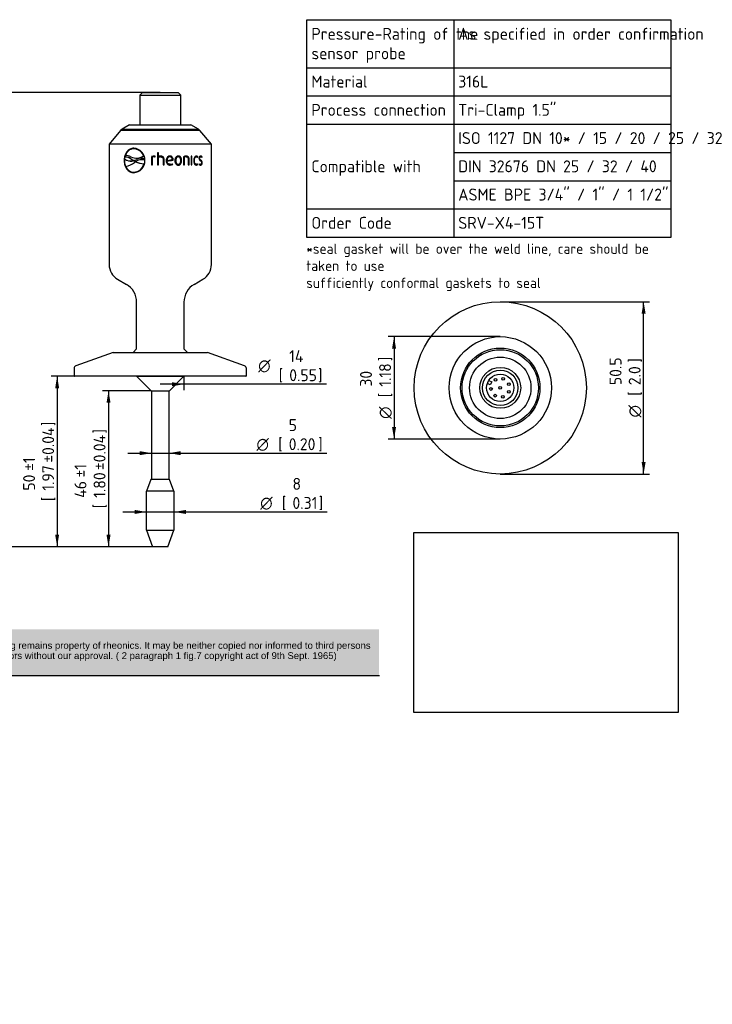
# Paper-space layout 'Invenitec-A4' of a CAD drawing. Header units: millimetres. Extents: x 0 to 306, y -84 to 205.
# Tile 2 of 2: x 103 to 306, y -84 to 205. Entities that reach past the tile are written whole.
import ezdxf
from ezdxf.entities.mleader import LeaderData, LeaderLine
from ezdxf.enums import TextEntityAlignment as Align
from ezdxf.math import Vec2, Vec3

# ---------------------------------------------------------------- set-up
doc = ezdxf.new("R2010")
doc.units = ezdxf.units.MM
doc.layers.add('Default', color=7, linetype='Continuous')
doc.layers.add('SRV-FLUSH-X4-1.5', color=7, linetype='Continuous')
doc.styles.add('SEACAD_Solid_Edge_ISO', font='seiso.ttf')
doc.styles.add('SEACAD_Solid_Edge_ISO1_Symbols', font='semeci1.ttf')
doc.dimstyles.new('Rheonics_Publish', dxfattribs={"dimtxt": 3.5, "dimasz": 3.5, "dimexe": 1.75, "dimexo": 0, "dimgap": 0.875, "dimtad": 1, "dimdec": 0, "dimdsep": 46, "dimtxsty": 'SEACAD_Solid_Edge_ISO', "dimblk1": '_SE_FILLED', "dimblk2": '_SE_FILLED', "dimsah": 1, "dimcen": 1.75, "dimazin": 0, "dimtfac": 0.5, "dimtmove": 0, "dimatfit": 3, "dimfxl": 1, "dimarcsym": 0})
picture_1 = doc.add_image_def('image1.jpg', size_in_pixel=(1363, 928))

# ---------------------------------------------------------------- blocks, each defined once
blk = doc.blocks.new('SE')
at = {"layer": 'SRV-FLUSH-X4-1.5', "color": 7, "linetype": 'Continuous'}
for p, q in [((138.64, 183.36), (137.84, 182.56)), ((137.84, 182.56), (149.84, 182.56)), ((137.84, 182.56), (137.84, 173.86)), ((138.64, 183.36), (149.04, 183.36)), ((149.84, 182.56), (149.04, 183.36)), ((149.84, 173.86), (149.84, 182.56)), ((134.84, 173.86), (132.66, 172.6)), ((134.84, 173.86), (152.84, 173.86)), ((155.02, 172.6), (152.84, 173.86)), ((132.2, 172.21), (128.84, 168.21)), ((132.66, 172.6), (132.2, 172.21)), ((155.48, 172.21), (132.2, 172.21)), ((132.66, 172.6), (155.02, 172.6)), ((155.48, 172.21), (155.02, 172.6)), ((158.84, 168.21), (155.48, 172.21)), ((158.84, 168.21), (128.84, 168.21)), ((128.84, 168.21), (128.84, 132.91)), ((158.84, 132.91), (158.84, 168.21)), ((133.39, 163.83), (133.49, 164.47)), ((133.67, 164.86), (133.6, 164.86)), ((136.13, 166.84), (136.08, 166.84)), ((138.97, 164.72), (138.94, 164.72)), ((141.31, 164.52), (141.29, 164.52)), ((141.29, 164.52), (141.29, 162.1)), ((141.31, 164.52), (141.31, 162.1)), ((142.32, 164.44), (142.38, 164.68)), ((143.07, 165.6), (143.07, 162.1)), ((143.07, 165.6), (143.07, 162.1)), ((143.35, 165.6), (143.07, 165.6)), ((143.35, 164.52), (143.35, 165.6)), ((143.35, 164.52), (143.35, 164.52)), ((146.63, 164.47), (146.64, 164.47)), ((149.09, 164.46), (149.12, 164.46)), ((150.67, 164.52), (150.67, 162.1)), ((151.41, 164.46), (151.46, 164.46)), ((152.9, 164.64), (152.9, 162.1)), ((153.12, 164.64), (152.9, 164.64)), ((153.06, 162.1), (153.06, 164.64)), ((153.12, 162.1), (153.12, 164.64)), ((154.72, 164.36), (154.77, 164.52)), ((154.77, 164.52), (154.85, 164.52)), ((154.78, 164.31), (154.85, 164.52)), ((155.63, 164.47), (155.71, 164.47)), ((155.97, 164.37), (156.02, 164.52)), ((156.02, 164.52), (156.1, 164.52)), ((156.04, 164.31), (156.1, 164.52)), ((133.33, 163.4), (133.26, 163.4)), ((134.02, 163.47), (134.06, 163.45)), ((134.53, 164.3), (134.48, 164.32)), ((135.63, 163.62), (135.58, 163.64)), ((135.58, 163.64), (135.92, 163.39)), ((135.96, 163.37), (135.63, 163.62)), ((135.97, 163.35), (135.93, 163.37)), ((135.96, 163.36), (135.93, 163.37)), ((136.56, 163.02), (135.96, 163.36)), ((135.97, 163.35), (136.01, 163.35)), ((136, 163.39), (136.63, 163.64)), ((136.58, 163.01), (136.54, 163.01)), ((136.59, 163.01), (136.56, 163.02)), ((136.63, 163.01), (136.58, 163.01)), ((136.78, 164.07), (136.82, 164.07)), ((139.08, 162.41), (139.05, 162.41)), ((139.19, 163.89), (139.15, 163.91)), ((139.15, 163.91), (139.18, 163.52)), ((139.23, 163.5), (139.18, 163.52)), ((139.23, 163.5), (139.19, 163.89)), ((141.29, 162.1), (141.57, 162.1)), ((141.57, 162.1), (141.57, 164.36)), ((142.13, 164.46), (142.32, 164.44)), ((142.19, 164.46), (142.18, 164.46)), ((142.19, 164.45), (142.32, 164.44)), ((143.07, 162.1), (143.35, 162.1)), ((143.35, 162.1), (143.35, 164.29)), ((144.66, 163.84), (144.66, 162.1)), ((144.66, 162.1), (144.94, 162.1)), ((144.93, 162.1), (144.93, 163.85)), ((144.93, 163.85), (144.94, 163.85)), ((144.94, 162.1), (144.94, 163.85)), ((145.82, 163.44), (145.83, 163.44)), ((145.83, 163.44), (147.34, 163.66)), ((145.83, 163.22), (145.85, 163.22)), ((146.74, 162.28), (146.76, 162.28)), ((147.5, 162.23), (147.41, 162.44)), ((147.53, 162.23), (147.43, 162.44)), ((147.5, 162.23), (147.53, 162.23)), ((147.57, 163.49), (147.58, 163.64)), ((147.57, 163.49), (147.6, 163.49)), ((147.58, 163.64), (147.6, 163.64)), ((147.6, 163.49), (147.6, 163.64)), ((148.37, 163.37), (148.4, 163.37)), ((149.09, 162.29), (149.12, 162.29)), ((150.05, 163.37), (150.09, 163.37)), ((150.67, 162.1), (150.92, 162.1)), ((150.87, 162.1), (150.87, 164.36)), ((150.87, 164.36), (150.92, 164.36)), ((150.92, 162.1), (150.92, 164.36)), ((152.05, 163.84), (152.05, 162.1)), ((152.05, 162.1), (152.28, 162.1)), ((152.22, 162.1), (152.22, 163.85)), ((152.22, 163.85), (152.28, 163.85)), ((152.28, 162.1), (152.28, 163.85)), ((152.9, 162.1), (153.12, 162.1)), ((153.79, 163.37), (153.85, 163.37)), ((154.37, 164.46), (154.44, 164.46)), ((154.37, 162.29), (154.44, 162.29)), ((154.77, 162.23), (154.72, 162.4)), ((154.77, 162.23), (154.85, 162.23)), ((154.85, 162.23), (154.78, 162.44)), ((155.22, 162.44), (155.15, 162.23)), ((155.3, 164.04), (155.37, 164.04)), ((155.53, 162.28), (155.61, 162.28)), ((155.53, 162.05), (155.61, 162.05)), ((156.07, 162.75), (156.15, 162.75)), ((136.13, 159.97), (136.08, 159.97)), ((131.34, 128.58), (133.89, 127.11)), ((153.79, 127.11), (156.34, 128.58)), ((136.89, 108.17), (136.89, 121.91)), ((150.79, 121.91), (150.79, 108.17)), ((129.99, 107.17), (119.12, 103.21)), ((129.99, 107.17), (157.69, 107.17)), ((136.89, 108.17), (135.89, 107.17)), ((151.79, 107.17), (150.79, 108.17)), ((168.56, 103.21), (157.69, 107.17)), ((118.59, 102.46), (118.59, 100.37)), ((169.09, 100.37), (169.09, 102.46)), ((168.89, 100.17), (118.79, 100.17)), ((136.89, 100.17), (136.89, 100.16)), ((136.89, 100.16), (150.79, 100.16)), ((136.89, 100.16), (141.14, 95.91)), ((146.54, 95.91), (150.79, 100.16)), ((150.79, 100.16), (150.79, 100.17)), ((141.14, 95.91), (146.54, 95.91)), ((141.33, 69.91), (141.33, 95.91)), ((146.35, 95.91), (146.35, 69.91)), ((141.09, 69.91), (139.84, 66.47)), ((146.59, 69.91), (141.09, 69.91)), ((147.84, 66.47), (146.59, 69.91)), ((147.84, 66.47), (139.84, 66.47)), ((139.84, 55.04), (139.84, 66.47)), ((147.84, 66.47), (147.84, 55.04)), ((139.84, 55.04), (147.84, 55.04)), ((139.84, 55.04), (141.59, 50.23)), ((146.09, 50.23), (147.84, 55.04)), ((146.09, 50.23), (141.59, 50.23))]:
    blk.add_line(p, q, dxfattribs=at)
for centre, radius, start, end in [((136.18, 164.17), 2.66, 92.2226, 165.0636), ((133.79, 162.1), 2.77, 58.3816, 93.9002), ((133.86, 162.13), 2.74, 91.2027, 93.9151), ((136.87, 167.74), 3.67, 243.6893, 304.4142), ((135.84, 163.5), 3.49, 358.3845, 86.1552), ((135.92, 163.63), 3.21, 19.8438, 87.1981), ((135.96, 163.65), 3.19, 19.5929, 87.0822), ((136.91, 167.73), 3.65, 268.5955, 304.3837), ((142.15, 162.53), 2.17, 89.5568, 113.1702), ((142.16, 162.55), 2.14, 89.5582, 113.3173), ((142.24, 164.06), 0.634, 76.8871, 96.9137), ((144.02, 163.26), 1.42, 93.0231, 117.9104), ((144.02, 163.25), 1.44, 91.1309, 117.7419), ((151.46, 162.81), 1.88, 90.1572, 114.9091), ((151.39, 163.1), 1.36, 89.4276, 112.4934), ((151.44, 163.08), 1.38, 89.4274, 112.3509), ((154.35, 164.09), 0.604, 45.2662, 89.2281), ((154.42, 164.08), 0.609, 45.495, 89.272), ((155.62, 164.15), 0.547, 42.8798, 89.4681), ((155.7, 164.14), 0.552, 43.114, 89.5166), ((155.69, 164.01), 0.458, 41.2072, 87.3751), ((135.12, 166.15), 2.89, 233.092, 286.1702), ((132.6, 167.5), 5.95, 280.87, 308.1798), ((136.12, 162.52), 2.55, 199.9392, 269.0321), ((135.17, 166.12), 2.89, 247.5312, 286.199), ((135.84, 163.3), 3.49, 273.8392, 1.6133), ((135.9, 163.22), 3.25, 273.13, 345.5599), ((135.94, 163.2), 3.24, 273.2728, 345.7933), ((140.12, 157.79), 6.33, 124.4192, 127.394), ((139.38, 169.11), 6.71, 245.3609, 267.1682), ((138.38, 160.82), 2.81, 72.341, 128.9037), ((138.2, 160.89), 3.17, 72.5434, 119.6675), ((139.41, 169.03), 6.63, 245.2093, 267.1424), ((142.11, 162.93), 1.53, 89.2495, 110.7711), ((143.97, 163.21), 1.24, 90.68, 119.9112), ((143.97, 163.22), 1.23, 90.6938, 95.9038), ((70.84, 662.28), 504.66, 278.5458, 278.7456), ((70.38, 668.82), 511.2, 278.4897, 278.6881), ((146.77, 163.68), 1.63, 268.789, 296.8245), ((146.79, 163.7), 1.65, 268.7907, 296.6577), ((146.78, 163.71), 1.43, 269.4137, 297.4068), ((154.35, 162.65), 0.593, 270.3649, 315.141), ((154.42, 162.67), 0.613, 270.8675, 314.3656), ((154.43, 163.96), 0.493, 44.6698, 88.5553), ((154.43, 162.79), 0.492, 271.3956, 315.3856), ((155.63, 162.82), 0.767, 230.5134, 268.2388), ((155.96, 164), 0.771, 177.2523, 245.2732), ((155.58, 162.95), 0.67, 235.8619, 265.7935), ((155.66, 162.96), 0.677, 229.487, 265.8411), ((155.29, 162.81), 0.778, 355.5512, 64.0511), ((155.38, 162.81), 0.778, 355.6123, 64.3211), ((133.84, 132.91), 5, 180, 240), ((153.84, 132.91), 5, 300, 0), ((130.89, 121.91), 6, 0, 60), ((156.79, 121.91), 6, 120, 180), ((119.39, 102.46), 0.8, 110, 180), ((168.29, 102.46), 0.8, 0, 70), ((118.79, 100.37), 0.2, 180, 270), ((168.89, 100.37), 0.2, 270, 0)]:
    blk.add_arc(centre, radius, start, end, dxfattribs=at)
for points, knots in [([(136.08, 166.99), (135.67, 166.97), (135.28, 166.89), (134.59, 166.53), (134.28, 166.27), (133.78, 165.61), (133.58, 165.21), (133.32, 164.34), (133.27, 163.87), (133.26, 163.4)], [0, 0, 0, 0, 0.25, 0.25, 0.5, 0.5, 0.75, 0.75, 1, 1, 1, 1]), ([(136.13, 166.99), (135.72, 166.97), (135.33, 166.89), (134.64, 166.53), (134.34, 166.26), (133.84, 165.6), (133.65, 165.2), (133.39, 164.34), (133.34, 163.87), (133.33, 163.4)], [0, 0, 0, 0, 0.25, 0.25, 0.5, 0.5, 0.75, 0.75, 1, 1, 1, 1]), ([(133.49, 164.47), (133.58, 164.48), (133.66, 164.49), (133.84, 164.49), (133.93, 164.48), (134.2, 164.43), (134.38, 164.37), (134.73, 164.21), (134.9, 164.11), (135.16, 163.95), (135.25, 163.89), (135.42, 163.77), (135.5, 163.7), (135.58, 163.64)], [0, 0, 0, 0, 0.125, 0.125, 0.25, 0.25, 0.5, 0.5, 0.75, 0.75, 0.875, 0.875, 1, 1, 1, 1]), ([(144.93, 163.85), (144.93, 163.91), (144.93, 163.97), (144.91, 164.09), (144.89, 164.15), (144.82, 164.31), (144.75, 164.41), (144.57, 164.56), (144.46, 164.61), (144.23, 164.68), (144.11, 164.69), (143.99, 164.69)], [0, 0, 0, 0, 0.125, 0.125, 0.25, 0.25, 0.5, 0.5, 0.75, 0.75, 1, 1, 1, 1]), ([(144.94, 163.85), (144.94, 163.91), (144.93, 163.97), (144.91, 164.09), (144.9, 164.15), (144.85, 164.26), (144.82, 164.31), (144.75, 164.41), (144.71, 164.45), (144.57, 164.56), (144.46, 164.61), (144.23, 164.68), (144.11, 164.69), (143.99, 164.69)], [0, 0, 0, 0, 0.125, 0.125, 0.25, 0.25, 0.375, 0.375, 0.5, 0.5, 0.75, 0.75, 1, 1, 1, 1]), ([(146.64, 164.69), (146.57, 164.69), (146.49, 164.68), (146.33, 164.65), (146.26, 164.63), (146.05, 164.52), (145.92, 164.41), (145.74, 164.15), (145.68, 164), (145.62, 163.77), (145.6, 163.69), (145.58, 163.54), (145.58, 163.45), (145.58, 163.37)], [0, 0, 0, 0, 0.125, 0.125, 0.25, 0.25, 0.5, 0.5, 0.75, 0.75, 0.875, 0.875, 1, 1, 1, 1]), ([(146.63, 164.47), (146.5, 164.47), (146.38, 164.44), (146.17, 164.33), (146.08, 164.24), (145.94, 164.03), (145.9, 163.92), (145.84, 163.68), (145.83, 163.56), (145.82, 163.44)], [0, 0, 0, 0, 0.25, 0.25, 0.5, 0.5, 0.75, 0.75, 1, 1, 1, 1]), ([(146.64, 164.47), (146.52, 164.47), (146.4, 164.44), (146.19, 164.33), (146.09, 164.24), (145.96, 164.04), (145.91, 163.92), (145.85, 163.68), (145.84, 163.56), (145.83, 163.44)], [0, 0, 0, 0, 0.25, 0.25, 0.5, 0.5, 0.75, 0.75, 1, 1, 1, 1]), ([(147.58, 163.64), (147.58, 163.71), (147.57, 163.78), (147.56, 163.91), (147.54, 163.98), (147.49, 164.17), (147.43, 164.29), (147.25, 164.49), (147.14, 164.57), (146.96, 164.65), (146.89, 164.66), (146.76, 164.69), (146.69, 164.69), (146.63, 164.69)], [0, 0, 0, 0, 0.125, 0.125, 0.25, 0.25, 0.5, 0.5, 0.75, 0.75, 0.875, 0.875, 1, 1, 1, 1]), ([(147.6, 163.64), (147.6, 163.71), (147.6, 163.78), (147.58, 163.91), (147.57, 163.98), (147.51, 164.17), (147.45, 164.29), (147.27, 164.5), (147.16, 164.57), (146.97, 164.65), (146.91, 164.66), (146.78, 164.69), (146.71, 164.69), (146.64, 164.69)], [0, 0, 0, 0, 0.125, 0.125, 0.25, 0.25, 0.5, 0.5, 0.75, 0.75, 0.875, 0.875, 1, 1, 1, 1]), ([(147.34, 163.66), (147.34, 163.76), (147.33, 163.86), (147.28, 164.06), (147.24, 164.16), (147.12, 164.32), (147.03, 164.38), (146.85, 164.46), (146.75, 164.47), (146.64, 164.47)], [0, 0, 0, 0, 0.25, 0.25, 0.5, 0.5, 0.75, 0.75, 1, 1, 1, 1]), ([(149.12, 164.69), (149.05, 164.69), (148.97, 164.69), (148.83, 164.65), (148.76, 164.63), (148.56, 164.52), (148.44, 164.41), (148.27, 164.15), (148.22, 164), (148.16, 163.77), (148.15, 163.69), (148.13, 163.53), (148.13, 163.45), (148.13, 163.37)], [0, 0, 0, 0, 0.125, 0.125, 0.25, 0.25, 0.5, 0.5, 0.75, 0.75, 0.875, 0.875, 1, 1, 1, 1]), ([(149.09, 164.46), (149.03, 164.46), (148.97, 164.45), (148.86, 164.42), (148.8, 164.4), (148.65, 164.3), (148.57, 164.21), (148.46, 163.99), (148.42, 163.87), (148.38, 163.62), (148.37, 163.5), (148.37, 163.37)], [0, 0, 0, 0, 0.125, 0.125, 0.25, 0.25, 0.5, 0.5, 0.75, 0.75, 1, 1, 1, 1]), ([(149.12, 164.46), (149.06, 164.46), (149.01, 164.45), (148.89, 164.42), (148.84, 164.4), (148.68, 164.3), (148.6, 164.21), (148.49, 163.99), (148.45, 163.87), (148.41, 163.62), (148.4, 163.5), (148.4, 163.37)], [0, 0, 0, 0, 0.125, 0.125, 0.25, 0.25, 0.5, 0.5, 0.75, 0.75, 1, 1, 1, 1]), ([(150.05, 163.37), (150.05, 163.45), (150.05, 163.53), (150.03, 163.69), (150.02, 163.77), (149.99, 163.92), (149.96, 163.99), (149.91, 164.14), (149.87, 164.21), (149.79, 164.34), (149.75, 164.4), (149.64, 164.51), (149.58, 164.55), (149.45, 164.62), (149.38, 164.65), (149.24, 164.68), (149.16, 164.69), (149.09, 164.69)], [0, 0, 0, 0, 0.125, 0.125, 0.25, 0.25, 0.375, 0.375, 0.5, 0.5, 0.625, 0.625, 0.75, 0.75, 0.875, 0.875, 1, 1, 1, 1]), ([(150.09, 163.37), (150.09, 163.45), (150.09, 163.53), (150.07, 163.69), (150.06, 163.77), (150.03, 163.92), (150, 163.99), (149.95, 164.14), (149.91, 164.21), (149.83, 164.34), (149.79, 164.4), (149.68, 164.51), (149.62, 164.55), (149.49, 164.63), (149.42, 164.65), (149.27, 164.68), (149.2, 164.69), (149.12, 164.69)], [0, 0, 0, 0, 0.125, 0.125, 0.25, 0.25, 0.375, 0.375, 0.5, 0.5, 0.625, 0.625, 0.75, 0.75, 0.875, 0.875, 1, 1, 1, 1]), ([(149.84, 163.37), (149.84, 163.5), (149.83, 163.63), (149.78, 163.87), (149.75, 163.99), (149.64, 164.21), (149.56, 164.3), (149.41, 164.4), (149.35, 164.42), (149.24, 164.45), (149.18, 164.46), (149.12, 164.46)], [0, 0, 0, 0, 0.25, 0.25, 0.5, 0.5, 0.75, 0.75, 0.875, 0.875, 1, 1, 1, 1]), ([(152.22, 163.85), (152.22, 163.91), (152.22, 163.97), (152.2, 164.09), (152.19, 164.15), (152.15, 164.26), (152.13, 164.32), (152.07, 164.41), (152.03, 164.46), (151.91, 164.57), (151.82, 164.62), (151.62, 164.68), (151.51, 164.69), (151.41, 164.69)], [0, 0, 0, 0, 0.125, 0.125, 0.25, 0.25, 0.375, 0.375, 0.5, 0.5, 0.75, 0.75, 1, 1, 1, 1]), ([(152.28, 163.85), (152.28, 163.91), (152.28, 163.97), (152.26, 164.09), (152.25, 164.15), (152.21, 164.26), (152.18, 164.32), (152.12, 164.41), (152.09, 164.46), (151.96, 164.57), (151.87, 164.62), (151.67, 164.68), (151.56, 164.69), (151.46, 164.69)], [0, 0, 0, 0, 0.125, 0.125, 0.25, 0.25, 0.375, 0.375, 0.5, 0.5, 0.75, 0.75, 1, 1, 1, 1]), ([(151.46, 164.46), (151.54, 164.46), (151.61, 164.45), (151.76, 164.41), (151.83, 164.37), (151.94, 164.26), (151.98, 164.18), (152.04, 164.02), (152.05, 163.93), (152.05, 163.84)], [0, 0, 0, 0, 0.25, 0.25, 0.5, 0.5, 0.75, 0.75, 1, 1, 1, 1]), ([(154.43, 164.69), (154.31, 164.69), (154.2, 164.65), (153.99, 164.51), (153.9, 164.41), (153.76, 164.15), (153.71, 164), (153.67, 163.77), (153.66, 163.69), (153.65, 163.53), (153.64, 163.45), (153.64, 163.37)], [0, 0, 0, 0, 0.25, 0.25, 0.5, 0.5, 0.75, 0.75, 0.875, 0.875, 1, 1, 1, 1]), ([(155.7, 164.69), (155.64, 164.69), (155.58, 164.68), (155.46, 164.63), (155.41, 164.59), (155.3, 164.48), (155.26, 164.41), (155.22, 164.28), (155.21, 164.23), (155.19, 164.13), (155.19, 164.09), (155.19, 164.04)], [0, 0, 0, 0, 0.25, 0.25, 0.5, 0.5, 0.75, 0.75, 0.875, 0.875, 1, 1, 1, 1]), ([(155.3, 164.04), (155.3, 164.1), (155.31, 164.16), (155.35, 164.28), (155.37, 164.33), (155.44, 164.4), (155.48, 164.43), (155.55, 164.46), (155.59, 164.46), (155.63, 164.47)], [0, 0, 0, 0, 0.25, 0.25, 0.5, 0.5, 0.75, 0.75, 1, 1, 1, 1]), ([(155.37, 164.04), (155.37, 164.1), (155.39, 164.16), (155.42, 164.28), (155.45, 164.33), (155.52, 164.4), (155.56, 164.43), (155.63, 164.46), (155.67, 164.46), (155.71, 164.47)], [0, 0, 0, 0, 0.25, 0.25, 0.5, 0.5, 0.75, 0.75, 1, 1, 1, 1]), ([(133.26, 163.4), (133.27, 162.93), (133.32, 162.46), (133.59, 161.59), (133.78, 161.2), (134.28, 160.53), (134.59, 160.27), (135.29, 159.91), (135.67, 159.83), (136.08, 159.82)], [0, 0, 0, 0, 0.25, 0.25, 0.5, 0.5, 0.75, 0.75, 1, 1, 1, 1]), ([(133.33, 163.4), (133.34, 162.93), (133.4, 162.46), (133.65, 161.6), (133.85, 161.2), (134.34, 160.54), (134.65, 160.28), (135.34, 159.91), (135.73, 159.83), (136.13, 159.82)], [0, 0, 0, 0, 0.25, 0.25, 0.5, 0.5, 0.75, 0.75, 1, 1, 1, 1]), ([(135.63, 163.62), (135.54, 163.69), (135.46, 163.75), (135.29, 163.87), (135.2, 163.93), (134.95, 164.1), (134.77, 164.19), (134.57, 164.28), (134.55, 164.29), (134.53, 164.3)], [0, 0, 0, 0, 0.125, 0.125, 0.25, 0.25, 0.5, 0.5, 0.5310365, 0.5310365, 0.5310365, 0.5310365]), ([(139.18, 163.52), (139.13, 163.54), (139.07, 163.56), (138.96, 163.6), (138.9, 163.61), (138.73, 163.65), (138.61, 163.66), (138.38, 163.67), (138.26, 163.67), (138.03, 163.64), (137.91, 163.62), (137.58, 163.54), (137.36, 163.46), (137.05, 163.31), (136.95, 163.26), (136.75, 163.15), (136.65, 163.08), (136.56, 163.02)], [0, 0, 0, 0, 0.0625, 0.0625, 0.125, 0.125, 0.25, 0.25, 0.375, 0.375, 0.5, 0.5, 0.75, 0.75, 0.875, 0.875, 1, 1, 1, 1]), ([(143.95, 164.45), (144.04, 164.45), (144.13, 164.44), (144.3, 164.4), (144.39, 164.36), (144.53, 164.26), (144.58, 164.18), (144.65, 164.02), (144.66, 163.93), (144.66, 163.84)], [0, 0, 0, 0, 0.25, 0.25, 0.5, 0.5, 0.75, 0.75, 1, 1, 1, 1]), ([(145.58, 163.37), (145.58, 163.29), (145.58, 163.21), (145.6, 163.04), (145.62, 162.96), (145.68, 162.72), (145.76, 162.56), (145.97, 162.3), (146.11, 162.2), (146.34, 162.11), (146.42, 162.09), (146.59, 162.06), (146.67, 162.05), (146.75, 162.05)], [0, 0, 0, 0, 0.125, 0.125, 0.25, 0.25, 0.5, 0.5, 0.75, 0.75, 0.875, 0.875, 1, 1, 1, 1]), ([(146.74, 162.28), (146.62, 162.29), (146.5, 162.31), (146.27, 162.39), (146.16, 162.45), (146, 162.63), (145.94, 162.75), (145.88, 162.92), (145.87, 162.98), (145.84, 163.1), (145.84, 163.16), (145.83, 163.22)], [0, 0, 0, 0, 0.25, 0.25, 0.5, 0.5, 0.75, 0.75, 0.875, 0.875, 1, 1, 1, 1]), ([(146.76, 162.28), (146.64, 162.29), (146.52, 162.31), (146.29, 162.39), (146.18, 162.45), (146.01, 162.63), (145.95, 162.75), (145.89, 162.92), (145.88, 162.98), (145.86, 163.1), (145.85, 163.16), (145.85, 163.22)], [0, 0, 0, 0, 0.25, 0.25, 0.5, 0.5, 0.75, 0.75, 0.875, 0.875, 1, 1, 1, 1]), ([(148.13, 163.37), (148.13, 163.3), (148.13, 163.22), (148.15, 163.06), (148.16, 162.98), (148.2, 162.83), (148.22, 162.75), (148.28, 162.61), (148.32, 162.54), (148.4, 162.41), (148.45, 162.34), (148.56, 162.24), (148.62, 162.19), (148.76, 162.12), (148.83, 162.09), (148.97, 162.06), (149.05, 162.05), (149.12, 162.05)], [0, 0, 0, 0, 0.125, 0.125, 0.25, 0.25, 0.375, 0.375, 0.5, 0.5, 0.625, 0.625, 0.75, 0.75, 0.875, 0.875, 1, 1, 1, 1]), ([(148.37, 163.37), (148.37, 163.25), (148.38, 163.13), (148.42, 162.88), (148.45, 162.76), (148.57, 162.54), (148.65, 162.45), (148.8, 162.35), (148.86, 162.33), (148.97, 162.3), (149.03, 162.29), (149.09, 162.29)], [0, 0, 0, 0, 0.25, 0.25, 0.5, 0.5, 0.75, 0.75, 0.875, 0.875, 1, 1, 1, 1]), ([(148.4, 163.37), (148.4, 163.25), (148.41, 163.12), (148.45, 162.88), (148.49, 162.76), (148.6, 162.54), (148.68, 162.45), (148.83, 162.35), (148.89, 162.33), (149, 162.3), (149.06, 162.29), (149.12, 162.29)], [0, 0, 0, 0, 0.25, 0.25, 0.5, 0.5, 0.75, 0.75, 0.875, 0.875, 1, 1, 1, 1]), ([(149.09, 162.05), (149.16, 162.05), (149.24, 162.06), (149.38, 162.09), (149.45, 162.12), (149.64, 162.23), (149.75, 162.34), (149.91, 162.6), (149.97, 162.75), (150.02, 162.98), (150.03, 163.06), (150.05, 163.22), (150.05, 163.3), (150.05, 163.37)], [0, 0, 0, 0, 0.125, 0.125, 0.25, 0.25, 0.5, 0.5, 0.75, 0.75, 0.875, 0.875, 1, 1, 1, 1]), ([(149.12, 162.29), (149.18, 162.29), (149.24, 162.3), (149.35, 162.33), (149.41, 162.35), (149.56, 162.45), (149.64, 162.54), (149.75, 162.76), (149.78, 162.88), (149.83, 163.12), (149.84, 163.25), (149.84, 163.37)], [0, 0, 0, 0, 0.125, 0.125, 0.25, 0.25, 0.5, 0.5, 0.75, 0.75, 1, 1, 1, 1]), ([(149.12, 162.05), (149.2, 162.05), (149.27, 162.06), (149.42, 162.09), (149.49, 162.12), (149.68, 162.23), (149.79, 162.34), (149.95, 162.6), (150.01, 162.75), (150.06, 162.98), (150.07, 163.06), (150.09, 163.22), (150.09, 163.3), (150.09, 163.37)], [0, 0, 0, 0, 0.125, 0.125, 0.25, 0.25, 0.5, 0.5, 0.75, 0.75, 0.875, 0.875, 1, 1, 1, 1]), ([(153.64, 163.37), (153.64, 163.29), (153.65, 163.21), (153.66, 163.06), (153.67, 162.98), (153.71, 162.75), (153.76, 162.6), (153.86, 162.4), (153.91, 162.34), (153.99, 162.24), (154.04, 162.2), (154.15, 162.12), (154.2, 162.1), (154.31, 162.06), (154.37, 162.05), (154.43, 162.05)], [0, 0, 0, 0, 0.125, 0.125, 0.25, 0.25, 0.5, 0.5, 0.625, 0.625, 0.75, 0.75, 0.875, 0.875, 1, 1, 1, 1]), ([(153.79, 163.37), (153.79, 163.5), (153.8, 163.63), (153.83, 163.87), (153.87, 163.99), (153.96, 164.21), (154.03, 164.3), (154.19, 164.42), (154.28, 164.45), (154.37, 164.46)], [0, 0, 0, 0, 0.25, 0.25, 0.5, 0.5, 0.75, 0.75, 1, 1, 1, 1]), ([(154.37, 162.29), (154.28, 162.3), (154.19, 162.33), (154.03, 162.45), (153.96, 162.54), (153.87, 162.76), (153.83, 162.88), (153.8, 163.12), (153.79, 163.25), (153.79, 163.37)], [0, 0, 0, 0, 0.25, 0.25, 0.5, 0.5, 0.75, 0.75, 1, 1, 1, 1]), ([(153.85, 163.37), (153.86, 163.5), (153.86, 163.63), (153.9, 163.87), (153.93, 164), (154.03, 164.21), (154.1, 164.3), (154.26, 164.42), (154.35, 164.45), (154.44, 164.46)], [0, 0, 0, 0, 0.25, 0.25, 0.5, 0.5, 0.75, 0.75, 1, 1, 1, 1]), ([(154.44, 162.29), (154.35, 162.3), (154.26, 162.33), (154.1, 162.45), (154.03, 162.54), (153.93, 162.76), (153.9, 162.88), (153.86, 163.12), (153.86, 163.25), (153.85, 163.37)], [0, 0, 0, 0, 0.25, 0.25, 0.5, 0.5, 0.75, 0.75, 1, 1, 1, 1]), ([(155.63, 163.51), (155.56, 163.56), (155.48, 163.61), (155.37, 163.73), (155.34, 163.78), (155.3, 163.9), (155.3, 163.97), (155.3, 164.04)], [0, 0, 0, 0, 0.5, 0.5, 0.75, 0.75, 1, 1, 1, 1]), ([(155.71, 163.51), (155.64, 163.56), (155.56, 163.61), (155.45, 163.73), (155.42, 163.78), (155.38, 163.9), (155.37, 163.97), (155.37, 164.04)], [0, 0, 0, 0, 0.5, 0.5, 0.75, 0.75, 1, 1, 1, 1]), ([(155.58, 162.06), (155.63, 162.06), (155.68, 162.07), (155.79, 162.11), (155.85, 162.15), (155.95, 162.27), (156, 162.35), (156.04, 162.49), (156.05, 162.54), (156.07, 162.64), (156.07, 162.7), (156.07, 162.75)], [0.0623517, 0.0623517, 0.0623517, 0.0623517, 0.25, 0.25, 0.5, 0.5, 0.75, 0.75, 0.875, 0.875, 1, 1, 1, 1]), ([(155.98, 162.76), (155.98, 162.68), (155.97, 162.61), (155.93, 162.48), (155.9, 162.43), (155.83, 162.35), (155.79, 162.32), (155.7, 162.29), (155.65, 162.29), (155.61, 162.28)], [0, 0, 0, 0, 0.25, 0.25, 0.5, 0.5, 0.75, 0.75, 1, 1, 1, 1]), ([(155.61, 162.05), (155.68, 162.05), (155.74, 162.06), (155.87, 162.11), (155.93, 162.15), (156.03, 162.27), (156.08, 162.35), (156.12, 162.49), (156.13, 162.54), (156.15, 162.64), (156.15, 162.7), (156.15, 162.75)], [0, 0, 0, 0, 0.25, 0.25, 0.5, 0.5, 0.75, 0.75, 0.875, 0.875, 1, 1, 1, 1]), ([(155.64, 163.3), (155.72, 163.25), (155.8, 163.2), (155.91, 163.08), (155.94, 163.02), (155.98, 162.9), (155.98, 162.83), (155.98, 162.76)], [0, 0, 0, 0, 0.5, 0.5, 0.75, 0.75, 1, 1, 1, 1])]:
    blk.add_open_spline(points, degree=3, knots=knots, dxfattribs=at)
blk.add_open_spline([(135.92, 163.39), (135.96, 163.39), (136, 163.39)], degree=2, dxfattribs=at)
blk = doc.blocks.new('DMBLK17')
at = {"layer": 'Default', "linetype": 'Continuous'}
for points in [[(113.02, 96.67), (114.18, 96.67), (113.6, 100.17)], [(113.02, 53.73), (113.6, 50.23), (114.18, 53.73)]]:
    blk.add_hatch(color=7, dxfattribs=at).paths.add_polyline_path(points)
at = {"layer": 'Default', "color": 7, "linetype": 'Continuous'}
for p, q in [((118.79, 100.17), (111.85, 100.17)), ((113.6, 100.17), (113.6, 50.23)), ((143.84, 50.23), (111.85, 50.23))]:
    blk.add_line(p, q, dxfattribs=at)
at = {"layer": 'Default', "color": 7, "linetype": 'Continuous', "style": 'SEACAD_Solid_Edge_ISO'}
for s, p in [('±0.04', (109.22, 74.84)), (']', (109.22, 85.58)), ('±1', (103.62, 72.46)), ('1.97', (109.22, 66.65)), ('50', (103.62, 66.65)), ('[', (109.22, 63.55))]:
    blk.add_text(s, height=3.5, rotation=90, dxfattribs=at).set_placement(p, align=Align.TOP_LEFT)
blk = doc.blocks.new('_SE_FILLED')
at = {"color": 0}
blk.add_line((0, 0), (-1, 0), dxfattribs=at)
blk.add_solid([(0, 0), (-1, -0.1665), (-1, 0.1665), (0, 0)], dxfattribs=at)
blk = doc.blocks.new('DMBLK18')
at = {"layer": 'Default', "linetype": 'Continuous'}
for points in [[(98.62, 179.86), (99.79, 179.86), (99.21, 183.36)], [(98.62, 53.73), (99.21, 50.23), (99.79, 53.73)]]:
    blk.add_hatch(color=7, dxfattribs=at).paths.add_polyline_path(points)
at = {"layer": 'Default', "color": 7, "linetype": 'Continuous'}
for p, q in [((143.84, 183.36), (97.46, 183.36)), ((99.21, 50.23), (99.21, 183.36)), ((141.59, 50.23), (97.46, 50.23))]:
    blk.add_line(p, q, dxfattribs=at)
at = {"layer": 'Default', "color": 7, "linetype": 'Continuous', "style": 'SEACAD_Solid_Edge_ISO'}
for s, p in [('±0.04', (94.83, 116.63)), (']', (94.83, 127.37)), ('±1', (89.23, 114.88)), ('133', (89.23, 108.04)), ('5.24', (94.83, 108.04)), ('[', (94.83, 104.94))]:
    blk.add_text(s, height=3.5, rotation=90, dxfattribs=at).set_placement(p, align=Align.TOP_LEFT)
blk = doc.blocks.new('DMBLK19')
at = {"layer": 'Default', "linetype": 'Continuous'}
for points in [[(136.34, 59.83), (139.84, 60.41), (136.34, 61)], [(151.34, 59.83), (151.34, 61), (147.84, 60.41)]]:
    blk.add_hatch(color=7, dxfattribs=at).paths.add_polyline_path(points)
at = {"layer": 'Default', "color": 7, "linetype": 'Continuous'}
blk.add_line((132.84, 60.41), (192.81, 60.41), dxfattribs=at)
for s, style, p in [('8', 'SEACAD_Solid_Edge_ISO', (182.6, 70.39)), ('O', 'SEACAD_Solid_Edge_ISO1_Symbols', (173.15, 64.79)), ('[', 'SEACAD_Solid_Edge_ISO', (179.49, 64.79)), ('0.31', 'SEACAD_Solid_Edge_ISO', (182.6, 64.79)), (']', 'SEACAD_Solid_Edge_ISO', (190.31, 64.79))]:
    blk.add_text(s, height=3.5, dxfattribs=dict(at, style=style)).set_placement(p, align=Align.TOP_LEFT)
blk = doc.blocks.new('DMBLK20')
at = {"layer": 'Default', "linetype": 'Continuous'}
for points in [[(137.83, 77.05), (141.33, 77.64), (137.83, 78.22)], [(149.85, 77.05), (149.85, 78.22), (146.35, 77.64)]]:
    blk.add_hatch(color=7, dxfattribs=at).paths.add_polyline_path(points)
at = {"layer": 'Default', "color": 7, "linetype": 'Continuous'}
blk.add_line((134.33, 77.64), (192.67, 77.64), dxfattribs=at)
for s, style, p in [('5', 'SEACAD_Solid_Edge_ISO', (181.5, 87.61)), ('O', 'SEACAD_Solid_Edge_ISO1_Symbols', (172.05, 82.01)), ('[', 'SEACAD_Solid_Edge_ISO', (178.39, 82.01)), ('0.20', 'SEACAD_Solid_Edge_ISO', (181.5, 82.01)), (']', 'SEACAD_Solid_Edge_ISO', (190.17, 82.01))]:
    blk.add_text(s, height=3.5, dxfattribs=dict(at, style=style)).set_placement(p, align=Align.TOP_LEFT)
blk = doc.blocks.new('SE1')
at = {"layer": 'SRV-FLUSH-X4-1.5', "color": 7, "linetype": 'Continuous'}
for p, q in [((240.17, 98.95), (241.05, 98.53)), ((241.05, 98.53), (240.61, 97.63)), ((240.61, 97.63), (239.74, 98.04))]:
    blk.add_line(p, q, dxfattribs=at)
for centre, radius in [((243.53, 96.78), 25.25), ((243.53, 96.78), 15), ((243.53, 96.78), 11.64), ((243.53, 96.78), 11.18), ((243.53, 96.78), 9), ((243.53, 96.78), 6), ((243.53, 96.78), 5.2), ((243.53, 96.78), 4), ((242.1, 99.13), 0.4), ((244.37, 99.4), 0.4), ((246.06, 97.86), 0.4), ((240.81, 96.43), 0.4), ((243.53, 96.78), 0.4), ((246.01, 95.58), 0.4), ((242.01, 94.49), 0.4), ((244.26, 94.12), 0.4)]:
    blk.add_circle(centre, radius, dxfattribs=at)
blk = doc.blocks.new('DMBLK21')
at = {"layer": 'Default', "linetype": 'Continuous'}
for points in [[(286.15, 118.53), (285.57, 122.03), (284.98, 118.53)], [(286.15, 75.03), (284.98, 75.03), (285.57, 71.53)]]:
    blk.add_hatch(color=7, dxfattribs=at).paths.add_polyline_path(points)
at = {"layer": 'Default', "color": 7, "linetype": 'Continuous'}
for p, q in [((243.53, 122.03), (287.32, 122.03)), ((285.57, 71.53), (285.57, 122.03)), ((243.53, 71.53), (287.32, 71.53))]:
    blk.add_line(p, q, dxfattribs=at)
for s, style, p in [('50.5', 'SEACAD_Solid_Edge_ISO', (275.59, 97.56)), (']', 'SEACAD_Solid_Edge_ISO', (281.19, 104.17)), ('2.0', 'SEACAD_Solid_Edge_ISO', (281.19, 97.56)), ('[', 'SEACAD_Solid_Edge_ISO', (281.19, 94.46)), ('O', 'SEACAD_Solid_Edge_ISO1_Symbols', (281.19, 88.11))]:
    blk.add_text(s, height=3.5, rotation=90, dxfattribs=dict(at, style=style)).set_placement(p, align=Align.TOP_LEFT)
blk = doc.blocks.new('DMBLK22')
at = {"layer": 'Default', "linetype": 'Continuous'}
for points in [[(211.8, 108.28), (212.97, 108.28), (212.39, 111.78)], [(211.8, 85.28), (212.39, 81.78), (212.97, 85.28)]]:
    blk.add_hatch(color=7, dxfattribs=at).paths.add_polyline_path(points)
at = {"layer": 'Default', "color": 7, "linetype": 'Continuous'}
for p, q in [((243.53, 111.78), (210.64, 111.78)), ((212.39, 111.78), (212.39, 81.78)), ((243.53, 81.78), (210.64, 81.78))]:
    blk.add_line(p, q, dxfattribs=at)
for s, style, p in [(']', 'SEACAD_Solid_Edge_ISO', (208.01, 104.6)), ('1.18', 'SEACAD_Solid_Edge_ISO', (208.01, 97.13)), ('30', 'SEACAD_Solid_Edge_ISO', (202.41, 97.13)), ('[', 'SEACAD_Solid_Edge_ISO', (208.01, 94.02)), ('O', 'SEACAD_Solid_Edge_ISO1_Symbols', (208.01, 87.68))]:
    blk.add_text(s, height=3.5, rotation=90, dxfattribs=dict(at, style=style)).set_placement(p, align=Align.TOP_LEFT)
blk = doc.blocks.new('SE3')
at = {"layer": 'Default', "color": 7, "linetype": 'Continuous'}
for p, q in [((229.94, 204.66), (229.94, 190.58)), ((186.8, 190.58), (293.58, 190.58)), ((229.94, 190.58), (229.94, 182.3)), ((186.8, 182.3), (293.58, 182.3)), ((229.94, 182.3), (229.94, 174.02)), ((186.8, 174.02), (293.58, 174.02)), ((229.94, 174.02), (229.94, 165.75)), ((229.94, 165.75), (293.58, 165.75)), ((229.94, 165.75), (229.94, 157.47)), ((229.94, 157.47), (293.58, 157.47)), ((229.94, 157.47), (229.94, 149.19)), ((186.8, 149.19), (293.58, 149.19)), ((229.94, 149.19), (229.94, 140.84))]:
    blk.add_line(p, q, dxfattribs=at)
blk.add_lwpolyline([(186.8, 140.84), (186.8, 204.66), (293.58, 204.66), (293.58, 140.84), (186.8, 140.84)], dxfattribs=at)
at = {"layer": 'Default', "color": 7, "linetype": 'Continuous', "style": 'SEACAD_Solid_Edge_ISO'}
for s, p in [('Pressure-Rating of the', (188.15, 202.27)), ('As specified in order confirmation', (231.21, 202.27)), ('sensor probe', (188.15, 196.55)), ('Material', (188.15, 188.27)), ('316L', (231.21, 188.27)), ('Process connection', (188.15, 179.99)), ('Tri-Clamp 1.5"', (231.21, 179.99)), ('ISO 1127 DN 10* / 15 / 20 / 25 / 32', (231.21, 171.72)), ('Compatible with', (188.15, 163.44)), ('DIN 32676 DN 25 / 32 / 40', (231.21, 163.44)), ('ASME BPE 3/4" / 1" / 1 1/2"', (231.21, 155.16)), ('Order Code', (188.15, 146.88)), ('SRV-X4-15T', (231.21, 146.88))]:
    blk.add_text(s, height=3.5, dxfattribs=at).set_placement(p, align=Align.TOP_LEFT)
blk = doc.blocks.new('DMBLK23')
at = {"layer": 'Default', "linetype": 'Continuous'}
for points in [[(128.08, 92.41), (129.25, 92.41), (128.67, 95.91)], [(128.08, 53.73), (128.67, 50.23), (129.25, 53.73)]]:
    blk.add_hatch(color=7, dxfattribs=at).paths.add_polyline_path(points)
at = {"layer": 'Default', "color": 7, "linetype": 'Continuous'}
for p, q in [((141.14, 95.91), (126.92, 95.91)), ((128.67, 95.91), (128.67, 50.23)), ((143.84, 50.23), (126.92, 50.23))]:
    blk.add_line(p, q, dxfattribs=at)
at = {"layer": 'Default', "color": 7, "linetype": 'Continuous', "style": 'SEACAD_Solid_Edge_ISO'}
for s, p in [('±0.04', (124.29, 72.67)), (']', (124.29, 83.41)), ('±1', (118.69, 70.52)), ('1.80', (124.29, 64.56)), ('46', (118.69, 64.56)), ('[', (124.29, 61.46))]:
    blk.add_text(s, height=3.5, rotation=90, dxfattribs=at).set_placement(p, align=Align.TOP_LEFT)
blk = doc.blocks.new('GDimGGroup')
at = {"layer": 'Default', "linetype": 'Continuous'}
blk.add_hatch(color=7, dxfattribs=at).paths.add_polyline_path([(147.29, 97.26), (150.79, 97.84), (147.29, 98.43)])
at = {"layer": 'Default', "color": 7, "linetype": 'Continuous'}
for p, q in [((150.79, 100.16), (150.79, 96.09)), ((192.58, 97.84), (143.84, 97.84))]:
    blk.add_line(p, q, dxfattribs=at)
for s, style, p in [('14', 'SEACAD_Solid_Edge_ISO', (181.65, 107.82)), ('O', 'SEACAD_Solid_Edge_ISO1_Symbols', (172.56, 105.02)), ('[', 'SEACAD_Solid_Edge_ISO', (178.55, 102.22)), ('0.55', 'SEACAD_Solid_Edge_ISO', (181.65, 102.22)), (']', 'SEACAD_Solid_Edge_ISO', (190.09, 102.22))]:
    blk.add_text(s, height=3.5, dxfattribs=dict(at, style=style)).set_placement(p, align=Align.TOP_LEFT)
blk = doc.blocks.new('_Dot')
at = {"color": 0, "linetype": 'ByBlock', "lineweight": -2}
blk.add_line((-0.5, 0), (-1, 0), dxfattribs=at)
at = {"color": 0, "linetype": 'ByBlock', "const_width": 0.5}
blk.add_lwpolyline([(-0.25, 0, 1), (0.25, 0, 1)], format="xyb", close=True, dxfattribs=at)

psp = doc.layouts.new('Invenitec-A4')

# ---------------------------------------------------------------- hatches: boundary and pattern name
at = {"layer": 'Default', "linetype": 'Continuous'}
psp.add_hatch(color=7, dxfattribs=at).paths.add_polyline_path([(207.95, 26.06), (0.07, 26.06), (0.07, 12.6), (207.95, 12.6)])

# ---------------------------------------------------------------- linework, layer by layer
at = {"layer": 'Default', "color": 7, "linetype": 'Continuous'}
psp.add_line((208.11, 12.36), (0.23, 12.36), dxfattribs=at)

# ---------------------------------------------------------------- block references
at = {"layer": 'Default'}
for name in ['SE3', 'SE', 'SE1', 'GDimGGroup']:
    psp.add_blockref(name, (0, 0), dxfattribs=at)

# ---------------------------------------------------------------- texts
at = {"layer": 'Default', "insert": (186.64, 139.04), "char_height": 3, "width": 106.856, "attachment_point": 1}
psp.add_mtext('{\\fSolid Edge ISO|b1||i0||c0|p34;\\C7;\\H3.;\\W1.;*seal gasket will be over the weld line, care should be taken to use \\P}{\\fSolid Edge ISO|b1||i0||c0|p34;\\C7;\\H3.;\\W1.;sufficiently conformal gaskets to seal}', dxfattribs=at)

# ---------------------------------------------------------------- dimensions: what is measured, and where the dimension line sits
at = {"layer": 'Default', "color": 7, "linetype": 'Continuous'}
for base, p1, p2, angle, text, override, picture, middle, dimtype in [((99.21, 183.36), (141.59, 50.23), (143.84, 183.36), 90, '\\A1;<> ±1', {"dimpost": '\\X'}, 'DMBLK18', (99.21, 116.79), 160), ((285.57, 122.03), (243.53, 71.53), (243.53, 122.03), 90, '\\A1;%%C <>', {"dimdec": 1, "dimpost": '\\X', "dimtdec": 3, "dimtolj": 1}, 'DMBLK21', (285.57, 96.78), 161), ((212.39, 81.78), (243.53, 111.78), (243.53, 81.78), 270, '\\A1;%%C <>', {"dimdec": 1, "dimpost": '\\X', "dimtdec": 3, "dimtolj": 1}, 'DMBLK22', (212.39, 96.78), 161), ((113.6, 50.23), (168.89, 100.17), (143.84, 50.23), 90, '\\A1;<> ±1', {"dimpost": '\\X'}, 'DMBLK17', (113.6, 75.2), 160), ((128.67, 50.23), (141.14, 95.91), (143.84, 50.23), 90, '\\A1;<> ±1', {"dimpost": '\\X'}, 'DMBLK23', (128.67, 73.07), 160), ((141.33, 77.64), (141.33, 95.95), (146.35, 95.95), 0, '\\A1;%%C <>', {"dimdec": 1, "dimpost": '\\X', "dimtdec": 3}, 'DMBLK20', (170.82, 77.64), 161)]:
    dim = psp.add_linear_dim(base=base, p1=p1, p2=p2, angle=angle, text=text, dimstyle='Rheonics_Publish', override=override, dxfattribs=at)
    dim.commit()
    dim.dimension.update_dxf_attribs({"geometry": picture, "text_midpoint": middle, "dimtype": dimtype})
dim = psp.add_linear_dim(base=(147.84, 60.41), p1=(139.84, 66.47), p2=(147.84, 60.75), text='\\A1;%%C <>', dimstyle='Rheonics_Publish', override={"dimdec": 1, "dimpost": '\\X', "dimtdec": 3}, dxfattribs=at)
dim.commit()
dim.dimension.update_dxf_attribs({"geometry": 'DMBLK19', "text_midpoint": (171.92, 60.41), "dimtype": 160})

# ---------------------------------------------------------------- pictures from other files: only their frames are drawn
image = psp.add_image(picture_1, insert=(218.17, 1.62), size_in_units=(77.52, 52.78))
image.dxf.flags = 7

# ---------------------------------------------------------------- leaders
ml = psp.add_multileader_mtext('Standard', dxfattribs=at)
ml.set_content('{\\pxsm0.9;\\fArial|b0||i0||c0|p34;\\W1.;This drawing remains property of rheonics. It may be neither copied nor informed to third persons \\Por competitors without our approval. ( 2 paragraph 1 fig.7 copyright act of 9th Sept. 1965)\\P}', color=256)
ml.set_leader_properties()
ml.set_arrow_properties(name='DOT')
ml.build(insert=Vec2(0, 0))
ml.multileader.update_dxf_attribs({"leader_type": 0, "dogleg_length": 0, "arrow_head_size": 2})
ctx = ml.context
ctx.base_point, ctx.char_height, ctx.arrow_head_size, ctx.landing_gap_size = Vec3(84.93, 21), 2, 2, 0.7
ctx.mtext.insert = Vec3(85.63, 22.3)

doc.saveas('drawing.dxf')
